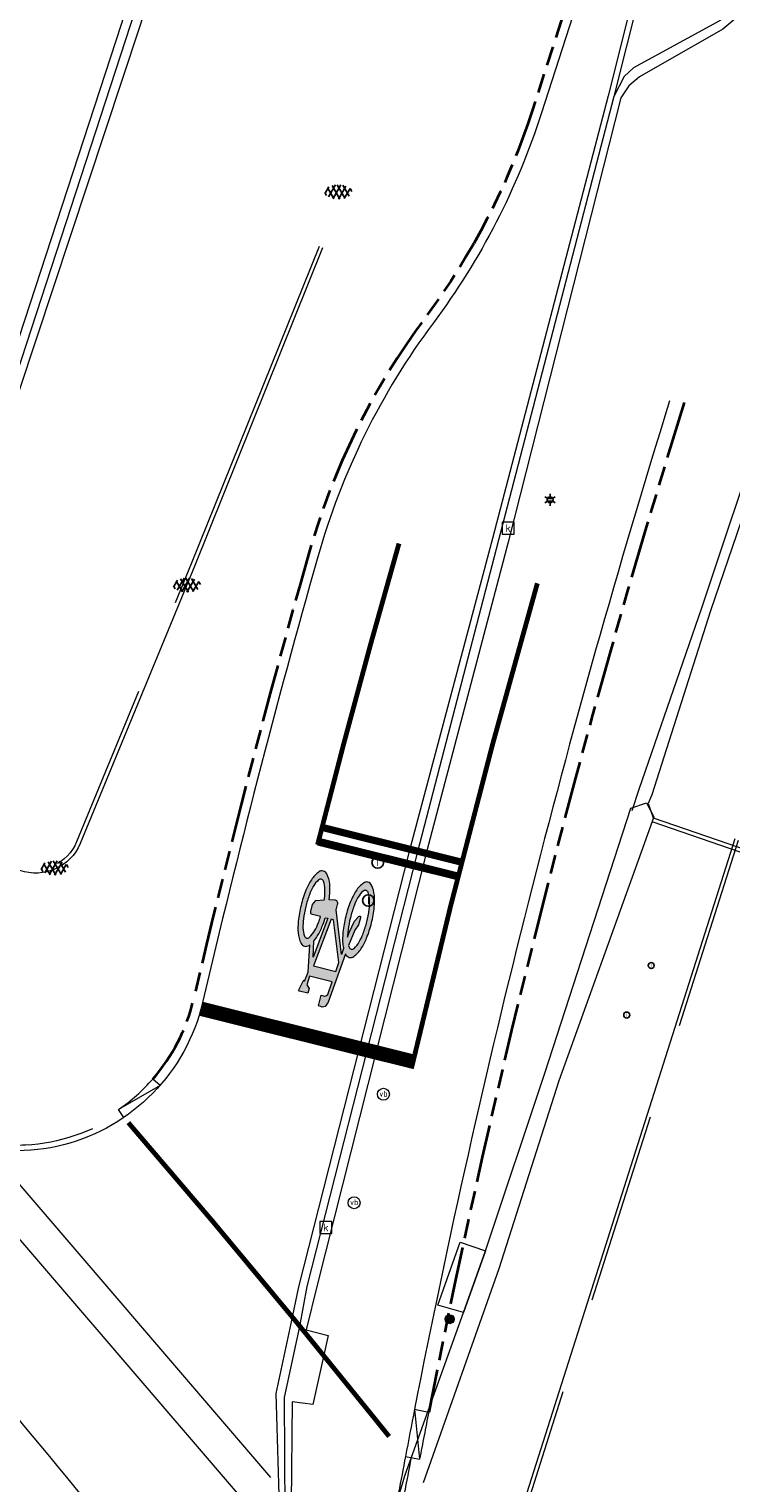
# Model space of a CAD drawing. Header units: metres. Extents: x 187916 to 189411, y 333285 to 334910.
# Tile 143 of 256: x 188519 to 188534, y 334299 to 334329. Entities that reach past the tile are written whole.
import ezdxf
from ezdxf.enums import TextEntityAlignment as Align

# ---------------------------------------------------------------- set-up
doc = ezdxf.new("R2010")
doc.units = ezdxf.units.M
for name, pattern in [('VH-OPSLUITBAND_100X200', [16, 8, -2, 4, -2]), ('VH-TROTTOIRBAND_180-200', [20, 10, -2, 2, -2, 2, -2]), ('VH-TROTTOIRBAND_280-300', [26, 12, -2, 4, -2, 4, -2]), ('VW-5050_STREEP', [1, 0.5, -0.5])]:
    doc.linetypes.add(name, pattern=pattern)
for name, color, linetype, lineweight in [('B-ME-IE-MEUBILAIR_WEGMEUBILAIR-S', 253, 'Continuous', 18), ('B-ME-IE-MEUBILAIR_WEGMEUBILAIR_KAST-G', 253, 'Continuous', 18), ('B-ME-IE-MEUBILAIR_WEGMEUBILAIR_LICHTMAST-S', 253, 'Continuous', 25), ('B-ME-IE-MEUBILAIR_WEGMEUBILAIR_PAAL-S', 253, 'Continuous', 18), ('B-ME-IE-TERREINAFSCHEIDING_KUNSTMATIG_MUUR-G', 253, 'IE-TERREINAFSCHEIDING-KUNSTMATIG-DICHT', 18), ('B-ME-RI-HWA_KOLK-S', 253, 'Continuous', 25), ('B-ME-RI-PUT_INSPECTIE-S', 253, 'Continuous', 25), ('B-ME-VH-GOOT-G', 253, 'Continuous', 18), ('B-ME-VH-KANTOPSLUITING_ACHTERKANTBAND-G', 253, 'Continuous', 18), ('B-ME-VH-VERHARDING_ASFALT-G', 253, 'Continuous', 18), ('B-ME-VH-VERHARDING_ASFALT-S', 253, 'Continuous', 25), ('B-ME-VH-VERHARDING_BETONSTRAATSTEEN-G', 253, 'Continuous', 18), ('B-ME-VH-VERHARDING_TEGEL-G', 253, 'Continuous', 18), ('N-WE-VH-KANTOPSLUITING_OPSLUITBAND_80X200-G', 30, 'VH-OPSLUITBAND_100X200', 15), ('N-WE-VH-KANTOPSLUITING_RIJWIELPADBAND_4-12 200-G', 94, 'VH-TROTTOIRBAND_180-200', 15), ('N-WE-VH-KANTOPSLUITING_TROTTOIRBAND_180 200-G', 251, 'VH-TROTTOIRBAND_180-200', 15), ('N-WE-VH-KANTOPSLUITING_TROTTOIRBAND_280 300-G', 10, 'VH-TROTTOIRBAND_280-300', 35), ('N-WE-VH-KANTOPSLUITING_VOORKANTBAND-G', 7, 'Continuous', 15), ('N-WE-VW-MARKERING_DWARS_DRIEHOEK-G', 251, 'VW-HAAIETAND50_L', 0), ('N-WE-VW-MARKERING_DWARS_OVERSTEEK_BLOKSTREEP-G', 251, 'VW-BLOK50', 0), ('N-WE-VW-MARKERING_DWARS_OVERSTEEK_KANALISATIESTREEP50_010_OENV-G', 251, 'VW-5050_STREEP', 0), ('N-WE-VW-MARKERING_DWARS_STOPSTREEP_030_OENV-G', 251, 'Continuous', 0), ('N-WE-VW-MARKERING_DWARS_STOPSTREEP_3X015_OENV-G', 251, 'Continuous', 0), ('N-WE-VW-MARKERING_LANGS_STREEP_DOORGETROKKEN_010_OENV-G', 251, 'Continuous', 0), ('N-WE-VW-MARKERING_VLAK-G', 251, 'Continuous', 0)]:
    doc.layers.add(name, color=color, linetype=linetype, lineweight=lineweight)
doc.styles.add('NLCS-ISO', font='NLCS-ISO.ttf')
doc.linetypes.add('IE-TERREINAFSCHEIDING-KUNSTMATIG-DICHT', pattern='A,8,-1,[82,NLCS.SHX,S=0.75,R=90,X=0,Y=0],-1', length=10)
doc.linetypes.add('VW-BLOK50', pattern='A,0,-0.5,[148,NLCS.SHX,S=1,R=0,X=-0.5,Y=0],-0.5', length=1)
doc.linetypes.add('VW-HAAIETAND50_L', pattern='A,0,-0.5,[150,NLCS.SHX,S=1,R=0,X=-0.625,Y=-0.25],-0.5', length=1)

# ---------------------------------------------------------------- blocks, each defined once
blk = doc.blocks.new('SRI-PUT_INSPECTIE-SO')
blk.add_circle((0, -7.105427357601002e-14), 1.999999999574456)
at = {"style": 'NLCS-ISO'}
blk.add_text('I', height=2.5, dxfattribs=at).set_placement((-0.002795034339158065, -0.007140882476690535), align=Align.MIDDLE_CENTER)
blk = doc.blocks.new('SRI-KOLK-SO')
at = {"color": 0, "linetype": 'ByBlock', "lineweight": 18}
blk.add_lwpolyline([(-1.125, -1.125), (1.125, -1.125), (1.125, 1.125), (-1.125, 1.125)], close=True, dxfattribs=at)
at = {"color": 0, "linetype": 'ByBlock', "lineweight": 18, "style": 'NLCS-ISO'}
blk.add_text('k', height=1.5, dxfattribs=at).set_placement((0, 0), align=Align.MIDDLE_CENTER)
blk = doc.blocks.new('SIE-WEG_PAAL_VERKEERSBORD-SO')
at = {"color": 0, "linetype": 'ByBlock', "lineweight": 18}
blk.add_circle((0, 0), 1.5, dxfattribs=at)
at = {"color": 0, "linetype": 'ByBlock', "lineweight": 18, "style": 'NLCS-ISO'}
blk.add_text('vb', height=1.5, dxfattribs=at).set_placement((0, 0.1317113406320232), align=Align.MIDDLE_CENTER)
blk = doc.blocks.new('SIE-WEG_PAAL_ALGEMEEN_TYPE_01-SO')
h = blk.add_hatch(color=256)
edge = h.paths.add_edge_path()
edge.add_arc((2.273736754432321e-16, 0), 0.1875, 0, 360)
at = {"ltscale": 0.5}
blk.add_circle((2.273736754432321e-16, 0), 0.1875, dxfattribs=at)
blk = doc.blocks.new('B-SIE-WEG_LICHTMAST-SO')
at = {"ltscale": 0.1}
for p, q in [((-1.096064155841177, 0.6328125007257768), (-2.192125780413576, 1.265625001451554)), ((8.349587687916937e-10, 1.265625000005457), (1.669846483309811e-09, 2.53125000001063)), ((1.096064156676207, 0.6328124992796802), (2.192125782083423, 1.26562499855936)), ((-1.096064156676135, -0.6328124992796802), (-2.192125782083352, -1.26562499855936)), ((-8.349587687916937e-10, -1.265625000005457), (-1.669775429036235e-09, -2.53125000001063)), ((1.096064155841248, -0.6328125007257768), (2.192125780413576, -1.265625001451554))]:
    blk.add_line(p, q, dxfattribs=at)
at = {"flags": 128}
for points in [[(-1.162672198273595, 0.4999999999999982), (1.162672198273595, 0.4999999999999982)], [(-1.162672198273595, -0.4999999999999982), (1.162672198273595, -0.4999999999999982)]]:
    blk.add_lwpolyline(points, dxfattribs=at)
at = {"ltscale": 0.1}
blk.add_circle((0, 0), 1.265625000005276, dxfattribs=at)
at = {"style": 'NLCS-ISO'}
blk.add_attdef('TYPE', text='', height=1.8, dxfattribs=at).set_placement((1.669846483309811e-09, 2.53125000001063), align=Align.BOTTOM_CENTER)
blk = doc.blocks.new('SVH-ASFALT-SO')
at = {"ltscale": 0.1}
for p, q in [((-2.71961448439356, 1.263712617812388), (-3.454265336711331, 2.536165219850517)), ((-3.363759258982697, 2.173798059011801), (-1.827884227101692, 4.834011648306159)), ((0.3610377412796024, -0.07213355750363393), (-2.305319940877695, 4.546133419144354)), ((-1.90966580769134, 0.6923617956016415), (0.9476199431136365, 5.64132588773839)), ((2.754090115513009, -0.2170218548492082), (-0.4687746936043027, 5.365143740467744)), ((0, 0), (3.267551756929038, 5.659565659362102)), ((4.867727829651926, 0.1220502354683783), (1.647185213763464, 5.700193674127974)), ((2.175571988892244, -0.2317987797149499), (5.321577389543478, 5.217242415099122)), ((6.701218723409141, 0.946350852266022), (4.043291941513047, 5.550015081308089)), ((4.656575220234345, 0.06542487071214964), (7.070171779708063, 4.245896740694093)), ((7.827971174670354, 2.994758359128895), (7.146137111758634, 4.175729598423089))]:
    blk.add_line(p, q, dxfattribs=at)
at = {"style": 'NLCS-ISO'}
blk.add_attdef('KLEUR', text='', height=1.8, dxfattribs=at).set_placement((9.485913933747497, 2.74105960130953), align=Align.MIDDLE_LEFT)
at = {"style": 'NLCS-ISO', "flags": 1}
blk.add_attdef('FUNCTIE', text='', height=1.8, dxfattribs=at).set_placement((0.1159930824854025, -3.584775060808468), align=Align.MIDDLE_CENTER)
blk = doc.blocks.new('DTM')
at = {"layer": 'B-ME-IE-MEUBILAIR_WEGMEUBILAIR_KAST-G', "ltscale": 0.2, "flags": 128}
blk.add_lwpolyline([(188528.0729999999, 334302.486), (188527.5389999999, 334302.6400000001), (188528.0040000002, 334303.952), (188528.5329999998, 334303.7740000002), (188528.0729999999, 334302.486)], dxfattribs=at)
at = {"layer": 'B-ME-IE-TERREINAFSCHEIDING_KUNSTMATIG_MUUR-G', "ltscale": 0.2, "flags": 128}
for points in [[(188529.7680000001, 334307.4690000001), (188531.5609999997, 334312.9900000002)], [(188531.5609999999, 334312.9900000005), (188531.886, 334313.0980000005)], [(188531.8859999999, 334313.0980000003), (188532.0370000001, 334312.8100000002)], [(188532.0370000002, 334312.8100000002), (188531.7740000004, 334312.0760000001)], [(188531.7740000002, 334312.0759999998), (188530.057, 334307.3109999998)], [(188528.5329999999, 334303.7740000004), (188529.7680000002, 334307.4690000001)], [(188530.057, 334307.3109999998), (188528.8080000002, 334303.3999999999)], [(188528.0729999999, 334302.4860000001), (188528.5329999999, 334303.7740000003)], [(188528.8080000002, 334303.4), (188527.2340000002, 334298.9380000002)], [(188526.8590000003, 334299.1050000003), (188528.073, 334302.4860000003)], [(188526.5959999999, 334298.2629999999), (188526.8590000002, 334299.105)]]:
    blk.add_lwpolyline(points, dxfattribs=at)
at = {"layer": 'B-ME-VH-GOOT-G', "ltscale": 0.2, "flags": 128}
for points in [[(188538.284, 334332.9279999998), (188535.6329999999, 334324.949), (188533.0329999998, 334317.156), (188531.727, 334313.3760000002)], [(188538.5249999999, 334332.8489999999), (188535.8730000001, 334324.8560000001), (188533.219, 334317.0980000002), (188531.9939999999, 334313.2710000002)]]:
    blk.add_lwpolyline(points, dxfattribs=at)
at = {"layer": 'B-ME-VH-KANTOPSLUITING_ACHTERKANTBAND-G', "ltscale": 0.2, "flags": 128}
for points in [[(188514.7880000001, 334312.8900000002), (188516.1150000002, 334314.5640000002), (188516.6120000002, 334316.02), (188516.7839999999, 334316.5979999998), (188518.483, 334321.77), (188520.943, 334329.3140000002), (188522.6209999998, 334334.5959999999), (188524.0350000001, 334338.7560000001), (188526.2650000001, 334345.7760000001)], [(188537.1800000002, 334342.1200000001), (188534.8390000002, 334333.267), (188533.977, 334329.818), (188533.8169999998, 334329.4989999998), (188533.477, 334329.21), (188531.7390000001, 334328.2230000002), (188531.52, 334328.0359999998), (188531.352, 334327.7850000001), (188528.9989999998, 334318.5290000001), (188527.3050000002, 334312.1000000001), (188525.0189999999, 334303.0589999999), (188524.7939999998, 334302.1260000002), (188525.253, 334302.0060000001), (188524.9309999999, 334300.574), (188524.5, 334300.6269999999), (188524.48, 334298.517), (188525.3900000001, 334296.3399999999), (188526.8580000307, 334294.6259999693)], [(188531.9980000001, 334312.713), (188537.2939999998, 334310.8859999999)]]:
    blk.add_lwpolyline(points, dxfattribs=at)
at = {"layer": 'B-ME-VH-VERHARDING_ASFALT-G', "ltscale": 0.2, "flags": 128}
for points in [[(188514.9419999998, 334312.557), (188516.4440000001, 334314.4589999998), (188516.9199999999, 334315.895), (188517.133, 334316.47), (188518.8109999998, 334321.6710000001), (188521.3280000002, 334329.264), (188523.0090000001, 334334.4709999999), (188524.355, 334338.6570000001), (188526.656, 334345.6720000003)], [(188534.713, 334341.9279999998), (188532.6529999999, 334334.088), (188531.0830000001, 334327.824), (188528.6770000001, 334318.608), (188526.9419999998, 334312.088), (188524.6310000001, 334303.0219999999), (188524.4720000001, 334302.2590000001), (188524.1630000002, 334300.8029999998), (188524.2349999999, 334298.219), (188525.159, 334296.0150000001), (188526.5899999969, 334294.3870000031)]]:
    blk.add_lwpolyline(points, dxfattribs=at)
at = {"layer": 'B-ME-VH-VERHARDING_BETONSTRAATSTEEN-G', "ltscale": 0.2, "flags": 128}
for points in [[(188514.8930000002, 334312.6749999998), (188516.321, 334314.5180000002), (188516.7930000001, 334315.9619999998), (188517.0099999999, 334316.5190000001), (188518.6630000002, 334321.713), (188521.1359999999, 334329.2939999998), (188522.844, 334334.5129999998), (188524.2149999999, 334338.716), (188526.5350000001, 334345.6949999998)], [(188537.0099999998, 334342.2009999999), (188534.659, 334333.341), (188533.8130000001, 334329.8640000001), (188533.665, 334329.6000000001), (188533.6170000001, 334329.5729999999), (188533.4180000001, 334329.395), (188531.6159999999, 334328.409), (188531.4199999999, 334328.2280000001), (188531.2030000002, 334327.8080000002), (188528.801, 334318.574), (188527.1099999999, 334312.0810000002), (188524.8100000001, 334303.0300000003), (188524.6510000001, 334302.193), (188524.3319999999, 334300.719), (188524.3500000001, 334298.304), (188525.3020000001, 334296.1189999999), (188526.712999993, 334294.491000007)], [(188534.8500000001, 334341.8689999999), (188532.7829999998, 334334.0779999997), (188531.2030000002, 334327.8080000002)], [(188531.9939999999, 334313.2710000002), (188531.9210000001, 334313.088), (188532.0219999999, 334312.79), (188537.3390000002, 334310.963)]]:
    blk.add_lwpolyline(points, dxfattribs=at)
at = {"layer": 'B-ME-VH-VERHARDING_TEGEL-G', "ltscale": 0.2, "flags": 128}
blk.add_lwpolyline([(188531.727, 334313.3760000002), (188531.5780000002, 334312.9350000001)], dxfattribs=at)
at = {"layer": 'B-ME-IE-MEUBILAIR_WEGMEUBILAIR-S', "xscale": 0.083, "yscale": 0.083, "zscale": 0.083}
for p in [(188526.404, 334307.032), (188525.793, 334304.774)]:
    blk.add_blockref('SIE-WEG_PAAL_VERKEERSBORD-SO', p, dxfattribs=at)
at = {"layer": 'B-ME-IE-MEUBILAIR_WEGMEUBILAIR_LICHTMAST-S', "xscale": 0.05, "yscale": 0.05, "zscale": 0.05}
blk.add_blockref('B-SIE-WEG_LICHTMAST-SO', (188529.875, 334319.412), dxfattribs=at)
at = {"layer": 'B-ME-IE-MEUBILAIR_WEGMEUBILAIR_PAAL-S', "xscale": 0.5, "yscale": 0.5, "zscale": 0.5}
blk.add_blockref('SIE-WEG_PAAL_ALGEMEEN_TYPE_01-SO', (188527.784, 334302.348), dxfattribs=at)
at = {"layer": 'B-ME-RI-HWA_KOLK-S', "xscale": 0.11, "yscale": 0.11, "zscale": 0.11}
for p in [(188529.001, 334318.821), (188525.203, 334304.257)]:
    blk.add_blockref('SRI-KOLK-SO', p, dxfattribs=at)
at = {"layer": 'B-ME-RI-PUT_INSPECTIE-S'}
for p, xscale, yscale, zscale in [((188526.284, 334311.859), 0.06, 0.06, 0.06250000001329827), ((188526.088, 334311.068), 0.06, 0.06, 0.06250000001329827), ((188531.983, 334309.713), 0.03125000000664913, 0.03125000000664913, 0.03125000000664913), ((188531.473, 334308.681), 0.03125000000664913, 0.03125000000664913, 0.03125000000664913)]:
    blk.add_blockref('SRI-PUT_INSPECTIE-SO', p, dxfattribs=dict(at, xscale=xscale, yscale=yscale, zscale=zscale))
at = {"layer": 'B-ME-VH-VERHARDING_ASFALT-S', "xscale": 0.05, "yscale": 0.05, "zscale": 0.05}
for p in [(188525.355, 334325.686), (188522.201, 334317.497), (188519.442, 334311.607)]:
    blk.add_blockref('SVH-ASFALT-SO', p, dxfattribs=at)
blk = doc.blocks.new('ontwerp Parklaan')
at = {"layer": 'N-WE-VH-KANTOPSLUITING_OPSLUITBAND_80X200-G', "color": 251, "flags": 128}
for points in [[(188525.0616262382, 334324.6867333), (188522.3989813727, 334318.0764229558), (188520.0093793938, 334312.2868197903, -0.3989942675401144), (188518.852853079, 334311.7702395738), (188515.2331530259, 334313.0474069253, -0.1172209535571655), (188513.3077743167, 334314.4606030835), (188513.3403894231, 334314.5379279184), (188508.8905458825, 334318.342162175), (188483.956, 334339.437), (188479.678, 334342.967), (188456.0443299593, 334362.0163169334), (188455.5829046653, 334362.4410271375), (188455.0049999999, 334362.9730000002), (188451.7259999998, 334365.6090000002), (188446.7765037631, 334369.6114317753)], [(188582.1809999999, 334271.4980000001), (188580.0582600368, 334265.8418154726), (188555.1237075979, 334276.1403472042, -0.04804592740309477), (188542.9753033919, 334282.5843160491), (188535.952, 334289.0219999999), (188535.878, 334289.068), (188535.1200000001, 334289.804), (188535.0630000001, 334289.8459999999), (188534.6880000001, 334290.1880000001), (188534.429, 334289.9079999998), (188528.5682164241, 334295.8691789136), (188533.8020006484, 334312.3269946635)]]:
    blk.add_lwpolyline(points, format="xyb", dxfattribs=at)
at = {"layer": 'N-WE-VH-KANTOPSLUITING_RIJWIELPADBAND_4-12 200-G', "color": 251, "flags": 128}
for points in [[(188445.9364459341, 334368.6120543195), (188495.319195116, 334327.1018473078, -0.0346340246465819), (188515.8573748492, 334307.2566078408, 0.1608048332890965), (188517.9702797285, 334306.0507599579, 0.06325422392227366), (188518.9454415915, 334305.9790724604, 0.1372978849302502), (188520.9268272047, 334306.6485680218)], [(188526.9797848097, 334299.4660934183, 0.001911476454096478), (188526.6989281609, 334297.9638643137, 0.06205744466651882), (188526.6160268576, 334296.5122380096, 0.04188649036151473), (188526.7636061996, 334295.539929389, 0.1324060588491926), (188528.2245551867, 334292.8505979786, 0.05373844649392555), (188541.6189743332, 334281.5111644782), (188542.4494868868, 334280.9562542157, 0.006098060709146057), (188544.130106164, 334279.8772837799, 0.003048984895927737), (188544.9801549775, 334279.3532537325, 0.03868484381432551), (188556.2651475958, 334273.634865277), (188591.8682696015, 334258.9299740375)]]:
    blk.add_lwpolyline(points, format="xyb", dxfattribs=at)
at = {"layer": 'N-WE-VH-KANTOPSLUITING_TROTTOIRBAND_180 200-G', "color": 251, "ltscale": 0.2, "flags": 128}
blk.add_lwpolyline([(188520.8817391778, 334306.714651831, 0.06325422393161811), (188521.5984771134, 334307.3497478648)], format="xyb", dxfattribs=at)
for points in [[(188521.74892023, 334307.217964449), (188521.5984771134, 334307.3497478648)], [(188521.74892023, 334307.217964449), (188520.8817391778, 334306.714651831)], [(188520.9944592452, 334306.5494423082), (188520.8817391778, 334306.714651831)], [(188527.0494459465, 334300.4708557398), (188527.1565913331, 334299.4323376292)]]:
    blk.add_lwpolyline(points, dxfattribs=at)
at = {"layer": 'N-WE-VH-KANTOPSLUITING_TROTTOIRBAND_180 200-G', "color": 251, "flags": 128}
for points in [[(188527.0494459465, 334300.4708557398), (188527.3441234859, 334300.414596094)], [(188526.8619137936, 334299.488597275), (188527.1565913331, 334299.4323376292)]]:
    blk.add_lwpolyline(points, dxfattribs=at)
blk.add_lwpolyline([(188527.3465804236, 334300.4141142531, 0.00125186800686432), (188527.1565913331, 334299.4323376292, 0.00125186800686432)], format="xyb", dxfattribs=at)
at = {"layer": 'N-WE-VH-KANTOPSLUITING_TROTTOIRBAND_280 300-G', "color": 251, "ltscale": 0.1, "flags": 128}
for points in [[(188531.1588541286, 334332.6551609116), (188529.5087294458, 334327.5314907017, -0.08255116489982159), (188527.2832279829, 334323.2177937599, 0.09141677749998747), (188524.8425728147, 334318.2755089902, 0.011625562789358), (188522.4400996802, 334308.987785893, 0.011625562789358)], [(188532.6698293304, 334321.438370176, 0.02717039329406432), (188527.3465804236, 334300.4141142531, 0.02602545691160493)], [(188521.5984771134, 334307.3497478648, 0.1229907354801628), (188522.4400996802, 334308.9877858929)]]:
    blk.add_lwpolyline(points, format="xyb", dxfattribs=at)
at = {"layer": 'N-WE-VH-KANTOPSLUITING_VOORKANTBAND-G', "color": 251, "flags": 128}
for points in [[(188525.1358324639, 334324.6568428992), (188522.472930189, 334318.0459012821), (188520.0833282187, 334312.2562981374, -0.3989942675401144), (188518.8262343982, 334311.694797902), (188515.2042567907, 334312.972768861, -0.1197246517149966), (188513.2150293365, 334314.4465683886), (188513.2439471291, 334314.5151275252), (188508.838717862, 334318.2812204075), (188483.9047048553, 334339.375607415), (188479.6274380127, 334342.9050024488), (188455.9901516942, 334361.9574550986), (188454.9523493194, 334362.9126807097), (188451.6757863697, 334365.5467215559), (188446.7250182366, 334369.5501818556)], [(188531.3492248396, 334332.5938502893), (188529.6991001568, 334327.4701800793, -0.0825511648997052), (188527.4435243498, 334323.0981899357, 0.09141677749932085), (188525.0349830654, 334318.2209352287, 0.01162556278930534), (188522.6348387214, 334308.9422150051, -0.6057011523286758), (188515.7682197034, 334307.1762874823, 0.03463402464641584), (188495.2419807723, 334327.0099890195), (188445.8592315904, 334368.5201960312)], [(188532.3667301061, 334321.4740769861, 0.02698301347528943), (188527.0494459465, 334300.4708557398)], [(188533.725762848, 334312.3512392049), (188528.4773664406, 334295.8474749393), (188534.430764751, 334289.7920947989), (188534.6927863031, 334290.0753613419), (188535.0121797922, 334289.7840744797), (188535.068169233, 334289.7428191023), (188535.8284500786, 334289.0046044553), (188535.903436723, 334288.9579911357), (188542.9259203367, 334282.521058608, 0.04806806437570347), (188555.0931681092, 334276.0664057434), (188580.0913004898, 334265.7416140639), (188582.2558352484, 334271.4697212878)], [(188527.0519016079, 334300.4703869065, 0.001250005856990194), (188526.861913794, 334299.4885972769)], [(188526.8619137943, 334299.4885972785, 0.001911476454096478), (188526.5808885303, 334297.9854662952)]]:
    blk.add_lwpolyline(points, format="xyb", dxfattribs=at)
blk = doc.blocks.new('markering')
at = {"layer": 'N-WE-VW-MARKERING_VLAK-G'}
h = blk.add_hatch(color=256, dxfattribs=at)
h.paths.add_polyline_path([(188525.0489507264, 334308.8728119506), (188525.0979144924, 334308.8606204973), (188525.0979144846, 334308.8606204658), (188525.146878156, 334308.8484290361, 0.2360683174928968), (188525.2080334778, 334308.8852013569), (188525.2508025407, 334308.9525512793), (188525.6095282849, 334309.9585491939, 0.006813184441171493), (188525.6167091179, 334309.9430980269, 0.2231196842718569), (188525.6904866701, 334309.8830607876, 0.2231196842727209), (188525.7838024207, 334309.9014935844, 0.09064812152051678), (188525.9380437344, 334310.0651056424, 0.04745077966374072), (188526.0522802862, 334310.2843767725, 0.03537354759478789), (188526.1548506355, 334310.5994280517, 0.03537354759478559), (188526.2119858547, 334310.9257921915, 0.04745077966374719), (188526.213904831, 334311.1730291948, 0.09064812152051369), (188526.1543907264, 334311.3898640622, 0.2231196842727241), (188526.0806131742, 334311.4499013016, 0.223119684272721), (188525.9872974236, 334311.4314685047, 0.0906481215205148), (188525.8330561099, 334311.2678564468, 0.04745077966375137), (188525.7188195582, 334311.0485853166, 0.03537354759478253), (188525.6162492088, 334310.7335340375, 0.03537354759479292), (188525.5591139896, 334310.4071698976, 0.04745077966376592), (188525.5571950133, 334310.1599328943, 0.038863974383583), (188525.5731122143, 334310.0641989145), (188525.530995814, 334309.9420514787), (188525.4164305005, 334310.8708016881), (188525.4446780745, 334310.9842506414, 0.5446649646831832), (188525.3895196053, 334311.0759834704), (188525.2723616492, 334311.0797278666, 0.008345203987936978), (188525.2816742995, 334311.1574298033, 0.04745077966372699), (188525.2835932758, 334311.4046668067, 0.09064812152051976), (188525.2240791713, 334311.6215016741, 0.2231196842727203), (188525.1503016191, 334311.6815389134, 0.2231196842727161), (188525.0569858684, 334311.6631061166, 0.09064812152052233), (188524.9027445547, 334311.4994940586, 0.04745077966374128), (188524.788508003, 334311.2802229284, 0.03537354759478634), (188524.6859376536, 334310.9651716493, 0.03537354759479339), (188524.6288024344, 334310.6388075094, 0.04745077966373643), (188524.6268834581, 334310.3915705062, 0.09064812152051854), (188524.6863975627, 334310.1747356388, 0.22311968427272), (188524.7601751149, 334310.1146983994, 0.2231196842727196), (188524.8534908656, 334310.1331311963, 0.006813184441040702), (188524.8670784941, 334310.1434112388), (188524.8341156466, 334309.5762949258), (188524.7608679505, 334309.3865355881), (188524.7424817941, 334309.4171131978), (188524.6386564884, 334309.2089677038, 0.5489458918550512), (188524.6570426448, 334309.1783900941), (188524.8284158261, 334309.1357200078), (188524.8527987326, 334309.2336475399), (188524.8062204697, 334309.3111108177), (188524.8647922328, 334309.4906578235), (188525.334988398, 334309.3735840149), (188525.244003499, 334309.1097064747, -0.2817769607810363), (188525.1527760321, 334309.0809574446), (188525.103812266, 334309.0931488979)])
h.paths.add_polyline_path([(188524.9441356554, 334309.7048990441), (188525.3164698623, 334310.6781776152), (188525.3654336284, 334310.665986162), (188525.4748283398, 334309.7791526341), (188525.409291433, 334309.5890802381)], flags=16)
h.paths.add_polyline_path([(188524.9378419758, 334309.8884636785), (188524.9535480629, 334310.2250314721, 0.03598583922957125), (188525.0077321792, 334310.2967432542, 0.04745077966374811), (188525.121968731, 334310.5160143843, 0.02190482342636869), (188525.190765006, 334310.7094767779), (188525.2430242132, 334310.6964647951)], flags=16)
h.paths.add_polyline_path([(188525.689245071, 334310.0939067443, -0.01664003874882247), (188525.6780239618, 334310.1280971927), (188525.8062064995, 334310.4522398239), (188525.8856488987, 334310.5624577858), (188525.9222232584, 334310.709349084, 0.7207592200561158), (188525.903837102, 334310.7399266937, 0.1622776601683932), (188525.8732594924, 334310.7215405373), (188525.7999128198, 334310.6358044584), (188525.6899917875, 334310.4031770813), (188525.6561195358, 334310.3049396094, -0.03090717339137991), (188525.666087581, 334310.4540101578, -0.02887400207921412), (188525.7141767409, 334310.709151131, -0.0288740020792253), (188525.7913398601, 334310.9570529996, -0.03940657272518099), (188525.8721290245, 334311.1294359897, -0.08052682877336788), (188525.9806491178, 334311.264254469, -0.249059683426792), (188526.0379430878, 334311.2785281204, -0.2490596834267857), (188526.0818547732, 334311.2390553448, -0.08052682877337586), (188526.1144873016, 334311.0690913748, -0.03940657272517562), (188526.1050122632, 334310.8789519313, -0.02887400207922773), (188526.0569231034, 334310.6238109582, -0.02887400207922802), (188525.9797599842, 334310.3759090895, -0.03940657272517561), (188525.8989708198, 334310.2035260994, -0.08052682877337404), (188525.7904507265, 334310.0687076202, -0.2490596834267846), (188525.7331567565, 334310.0544339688, -0.2490596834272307)], flags=16)
h.paths.add_polyline_path([(188524.8028452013, 334310.2860715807, -0.2490596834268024), (188524.7589335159, 334310.3255443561, -0.08052682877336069), (188524.7263009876, 334310.4955083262, -0.03940657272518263), (188524.7357760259, 334310.6856477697, -0.02887400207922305), (188524.7838651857, 334310.9407887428, -0.02887400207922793), (188524.8610283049, 334311.1886906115, -0.03940657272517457), (188524.9418174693, 334311.3610736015, -0.08052682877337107), (188525.0503375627, 334311.4958920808, -0.2490596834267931), (188525.1076315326, 334311.5101657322, -0.2490596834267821), (188525.1515432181, 334311.4706929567, -0.08052682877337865), (188525.1841757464, 334311.3007289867, -0.03940657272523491), (188525.1747007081, 334311.1105895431, -0.003097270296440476), (188525.1709559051, 334311.0829688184), (188524.9979084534, 334311.0694918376), (188524.9245617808, 334310.9837557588), (188524.887987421, 334310.8368644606, 0.4142135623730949), (188524.9247597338, 334310.7757092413), (188525.0926985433, 334310.7338942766, -0.01484253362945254), (188525.049448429, 334310.6075467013, -0.0394065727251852), (188524.9686592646, 334310.4351637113, -0.08052682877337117), (188524.8601391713, 334310.300345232, -0.2490596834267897)], flags=16)
at = {"layer": 'N-WE-VW-MARKERING_DWARS_DRIEHOEK-G', "flags": 128}
blk.add_lwpolyline([(188524.0597352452, 334299.0496097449), (188518.1811694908, 334305.8928697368)], dxfattribs=at)
blk.add_lwpolyline([(188522.6515392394, 334294.0269016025), (188519.2079051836, 334298.2067596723, 0.01278436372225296), (188513.403028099, 334304.9614650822)], format="xyb", dxfattribs=at)
at = {"layer": 'N-WE-VW-MARKERING_DWARS_OVERSTEEK_BLOKSTREEP-G', "flags": 128}
blk.add_lwpolyline([(188526.9516113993, 334290.7395811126, -0.02513768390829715), (188523.8683930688, 334294.1225637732), (188519.9812246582, 334298.8407807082, 0.0127809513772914), (188514.1445346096, 334305.6324107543, 0.0127809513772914)], format="xyb", dxfattribs=at)
blk.add_lwpolyline([(188517.6983875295, 334305.3038937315), (188526.5338318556, 334295.0185205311)], dxfattribs=at)
at = {"layer": 'N-WE-VW-MARKERING_DWARS_OVERSTEEK_KANALISATIESTREEP50_010_OENV-G', "const_width": 0.1, "flags": 128}
blk.add_lwpolyline([(188521.0877456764, 334306.4406312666, -0.00961495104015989), (188526.2509011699, 334300.2419223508, 0.001376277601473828), (188526.521975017, 334299.9053619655)], format="xyb", dxfattribs=at)
at = {"layer": 'N-WE-VW-MARKERING_DWARS_STOPSTREEP_030_OENV-G', "const_width": 0.2999999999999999, "flags": 128}
blk.add_lwpolyline([(188522.6021073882, 334308.8122040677), (188527.0200316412, 334307.7121882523)], dxfattribs=at)
at = {"layer": 'N-WE-VW-MARKERING_DWARS_STOPSTREEP_3X015_OENV-G', "const_width": 0.15, "flags": 128}
for points in [[(188525.1229339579, 334312.5900684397), (188528.0307952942, 334311.8660421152)], [(188525.0489228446, 334312.2993368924), (188527.9583115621, 334311.5749302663)]]:
    blk.add_lwpolyline(points, dxfattribs=at)
at = {"layer": 'N-WE-VW-MARKERING_DWARS_STOPSTREEP_3X015_OENV-G', "flags": 128}
blk.add_lwpolyline([(188525.0308019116, 334312.2265589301), (188527.9401906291, 334311.502152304)], dxfattribs=at)
at = {"layer": 'N-WE-VW-MARKERING_LANGS_STREEP_DOORGETROKKEN_010_OENV-G', "const_width": 0.09999999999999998, "flags": 128}
for points in [[(188526.7271697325, 334318.5018560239, 0.007945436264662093), (188525.0304869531, 334312.2266380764)], [(188529.6103734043, 334317.6729190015, 0.0129542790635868), (188526.9860522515, 334307.5660876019)]]:
    blk.add_lwpolyline(points, format="xyb", dxfattribs=at)
at = {"layer": 'N-WE-VW-MARKERING_VLAK-G', "flags": 128}
for points in [[(188525.6167091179, 334309.9430980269, 0.22311968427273), (188525.6904866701, 334309.8830607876, 0.2231196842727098), (188525.7838024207, 334309.9014935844, 0.09064812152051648), (188525.9380437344, 334310.0651056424, 0.04745077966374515), (188526.0522802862, 334310.2843767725, 0.03537354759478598), (188526.1548506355, 334310.5994280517, 0.0353735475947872), (188526.2119858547, 334310.9257921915, 0.04745077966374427), (188526.213904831, 334311.1730291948, 0.09064812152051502), (188526.1543907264, 334311.3898640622, 0.2231196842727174), (188526.0806131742, 334311.4499013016, 0.2231196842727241), (188525.9872974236, 334311.4314685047, 0.09064812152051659), (188525.8330561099, 334311.2678564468, 0.04745077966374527), (188525.7188195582, 334311.0485853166, 0.03537354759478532), (188525.6162492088, 334310.7335340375, 0.03537354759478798), (188525.5591139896, 334310.4071698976, 0.04745077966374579), (188525.5571950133, 334310.1599328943, 0.03886397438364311), (188525.5731122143, 334310.0641989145), (188525.530995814, 334309.9420514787), (188525.4164305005, 334310.8708016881), (188525.4446780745, 334310.9842506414, 0.544664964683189), (188525.3895196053, 334311.0759834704), (188525.2723616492, 334311.0797278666, 0.008345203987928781), (188525.2816742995, 334311.1574298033, 0.04745077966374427), (188525.2835932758, 334311.4046668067, 0.09064812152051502), (188525.2240791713, 334311.6215016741, 0.2231196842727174), (188525.1503016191, 334311.6815389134, 0.2231196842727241), (188525.0569858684, 334311.6631061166, 0.09064812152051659), (188524.9027445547, 334311.4994940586, 0.04745077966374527), (188524.788508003, 334311.2802229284, 0.03537354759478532), (188524.6859376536, 334310.9651716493, 0.03537354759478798), (188524.6288024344, 334310.6388075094, 0.04745077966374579), (188524.6268834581, 334310.3915705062, 0.09064812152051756), (188524.6863975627, 334310.1747356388, 0.22311968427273), (188524.7601751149, 334310.1146983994, 0.2231196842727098), (188524.8534908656, 334310.1331311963)], [(188525.6095282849, 334309.9585491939), (188525.2508025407, 334308.9525512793), (188525.2080334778, 334308.8852013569, -0.4142135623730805), (188525.0979144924, 334308.8606204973), (188525.0489507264, 334308.8728119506), (188525.103812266, 334309.0931488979), (188525.1527760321, 334309.0809574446, 0.2817769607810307), (188525.244003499, 334309.1097064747), (188525.334988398, 334309.3735840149), (188524.8647922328, 334309.4906578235), (188524.8062204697, 334309.3111108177), (188524.8527987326, 334309.2336475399), (188524.8284158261, 334309.1357200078), (188524.6570426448, 334309.1783900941, -0.5489458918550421), (188524.6386564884, 334309.2089677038), (188524.7424817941, 334309.4171131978), (188524.7608679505, 334309.3865355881), (188524.8341156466, 334309.5762949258), (188524.8670784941, 334310.1434112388)]]:
    blk.add_lwpolyline(points, format="xyb", dxfattribs=at)
for points in [[(188524.7838651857, 334310.9407887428, 0.02887400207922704), (188524.7357760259, 334310.6856477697, 0.0394065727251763), (188524.7263009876, 334310.4955083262, 0.08052682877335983), (188524.7589335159, 334310.3255443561, 0.2490596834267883), (188524.8028452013, 334310.2860715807, 0.2490596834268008), (188524.8601391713, 334310.300345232, 0.08052682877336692), (188524.9686592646, 334310.4351637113, 0.0394065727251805), (188525.049448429, 334310.6075467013, 0.01484253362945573), (188525.0926985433, 334310.7338942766), (188524.9247597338, 334310.7757092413, -0.4142135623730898), (188524.887987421, 334310.8368644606), (188524.9245617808, 334310.9837557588), (188524.9979084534, 334311.0694918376), (188525.1709559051, 334311.0829688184, 0.003097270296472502), (188525.1747007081, 334311.1105895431, 0.03940657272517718), (188525.1841757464, 334311.3007289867, 0.0805268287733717), (188525.1515432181, 334311.4706929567, 0.2490596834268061), (188525.1076315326, 334311.5101657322, 0.2490596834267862), (188525.0503375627, 334311.4958920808, 0.08052682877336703), (188524.9418174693, 334311.3610736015, 0.0394065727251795), (188524.8610283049, 334311.1886906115, 0.02887400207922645)], [(188525.6561195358, 334310.3049396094), (188525.6899917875, 334310.4031770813), (188525.7999128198, 334310.6358044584), (188525.8732594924, 334310.7215405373, -0.1622776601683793), (188525.903837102, 334310.7399266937, -0.7207592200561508), (188525.9222232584, 334310.709349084), (188525.8856488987, 334310.5624577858), (188525.8062064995, 334310.4522398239), (188525.6780239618, 334310.1280971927, 0.01664003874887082), (188525.689245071, 334310.0939067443, 0.2490596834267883), (188525.7331567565, 334310.0544339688, 0.2490596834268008), (188525.7904507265, 334310.0687076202, 0.08052682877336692), (188525.8989708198, 334310.2035260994, 0.0394065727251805), (188525.9797599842, 334310.3759090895, 0.02887400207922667), (188526.0569231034, 334310.6238109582, 0.02887400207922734), (188526.1050122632, 334310.8789519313, 0.03940657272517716), (188526.1144873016, 334311.0690913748, 0.08052682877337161), (188526.0818547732, 334311.2390553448, 0.2490596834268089), (188526.0379430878, 334311.2785281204, 0.2490596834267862), (188525.9806491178, 334311.264254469, 0.08052682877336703), (188525.8721290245, 334311.1294359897, 0.0394065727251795), (188525.7913398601, 334310.9570529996, 0.02887400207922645), (188525.7141767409, 334310.709151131, 0.02887400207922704), (188525.666087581, 334310.4540101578, 0.0309071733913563)], [(188524.9535480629, 334310.2250314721, 0.03598583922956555), (188525.0077321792, 334310.2967432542, 0.04745077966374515), (188525.121968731, 334310.5160143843, 0.02190482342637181), (188525.190765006, 334310.7094767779), (188525.2430242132, 334310.6964647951), (188524.9378419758, 334309.8884636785)]]:
    blk.add_lwpolyline(points, format="xyb", close=True, dxfattribs=at)
blk.add_lwpolyline([(188525.4748283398, 334309.7791526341), (188525.3654336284, 334310.665986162), (188525.3164698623, 334310.6781776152), (188524.9441356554, 334309.7048990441), (188525.409291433, 334309.5890802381)], close=True, dxfattribs=at)
at = {"layer": 'N-WE-VW-MARKERING_VLAK-G'}
for centre, radius, start, end in [((188524.4830908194, 334310.6368265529), 0.6252241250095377, 306.3294700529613, 307.8909127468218), ((188526.1800507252, 334310.214301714), 0.6252241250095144, 204.1456323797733, 205.7070750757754)]:
    blk.add_arc(centre, radius, start, end, dxfattribs=at)

msp = doc.modelspace()

# ---------------------------------------------------------------- block references
for name in ['DTM', 'markering', 'ontwerp Parklaan']:
    msp.add_blockref(name, (0, 0))

doc.saveas('drawing.dxf')
